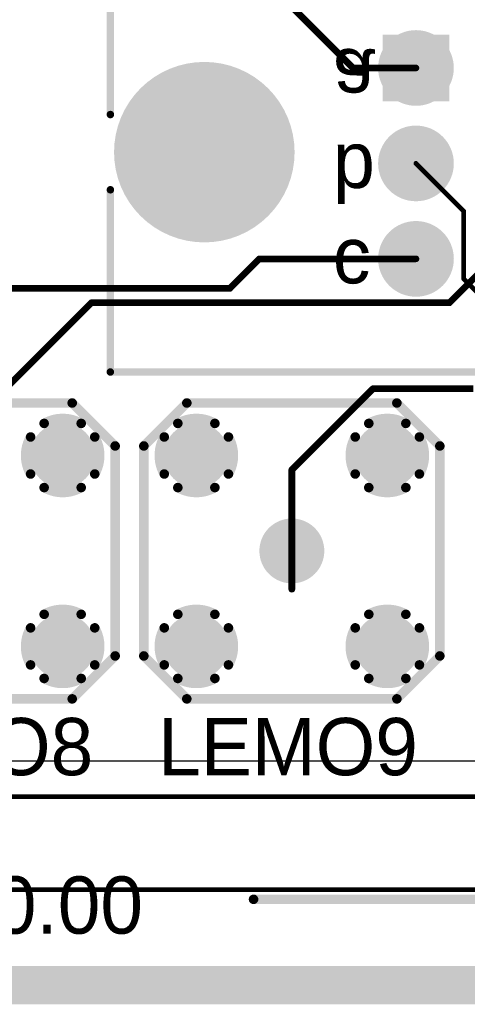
# Model space of a CAD drawing. Extents: x 0.11 to 7.09, y 0.95 to 2.65.
# Tile 3 of 15: x 1.71 to 2.18, y 0.95 to 1.99. Entities that reach past the tile are written whole.
import ezdxf

# ---------------------------------------------------------------- set-up
doc = ezdxf.new("R2010")
doc.units = 0
doc.layers.get('0').update_dxf_attribs({"linetype": 'CONTINUOUS'})
for name, color, linetype in [('BOTTOMLAYER', 5, 'CONTINUOUS'), ('BOTTOMOVERLAY', 54, 'CONTINUOUS'), ('BOTTOMSOLDER', 6, 'CONTINUOUS'), ('INTERNALPLANE1', 76, 'CONTINUOUS'), ('INTERNALPLANE2', 16, 'CONTINUOUS'), ('INTERNALPLANE3', 216, 'CONTINUOUS'), ('INTERNALPLANE4', 136, 'CONTINUOUS'), ('MULTILAYER', 9, 'CONTINUOUS'), ('PADHOLE', 156, 'CONTINUOUS'), ('TOPLAYER', 1, 'CONTINUOUS'), ('TOPOVERLAY', 2, 'CONTINUOUS'), ('TOPSOLDER', 216, 'CONTINUOUS')]:
    doc.layers.add(name, color=color, linetype=linetype)

# ---------------------------------------------------------------- blocks, each defined once
blk = doc.blocks.new('LEMO_EPA_00_6')
at = {"layer": 'BOTTOMLAYER', "const_width": 0.03}
for points in [[(-0.115, 0.1, 1), (-0.085, 0.1, 1)], [(0.085, 0.1, 1), (0.115, 0.1, 1)], [(-0.015, 0, 1), (0.015, 0, 1)], [(-0.115, -0.1, 1), (-0.085, -0.1, 1)], [(0.085, -0.1, 1), (0.115, -0.1, 1)]]:
    blk.add_lwpolyline(points, format="xyb", close=True, dxfattribs=at)
at = {"layer": 'BOTTOMSOLDER', "const_width": 0.034}
for points in [[(-0.117, 0.1, 1), (-0.083, 0.1, 1)], [(0.083, 0.1, 1), (0.117, 0.1, 1)], [(-0.017, 0, 1), (0.017, 0, 1)], [(-0.117, -0.1, 1), (-0.083, -0.1, 1)], [(0.083, -0.1, 1), (0.117, -0.1, 1)]]:
    blk.add_lwpolyline(points, format="xyb", close=True, dxfattribs=at)
at = {"layer": 'INTERNALPLANE1', "const_width": 0.0338}
for points in [[(-0.1169, 0.1, 1), (-0.0831, 0.1, 1)], [(0.0831, 0.1, 1), (0.1169, 0.1, 1)], [(-0.0169, 0, 1), (0.0169, 0, 1)], [(-0.1169, -0.1, 1), (-0.0831, -0.1, 1)], [(0.0831, -0.1, 1), (0.1169, -0.1, 1)]]:
    blk.add_lwpolyline(points, format="xyb", close=True, dxfattribs=at)
at = {"layer": 'INTERNALPLANE2', "const_width": 0.01}
for points in [[(-0.1194, 0.1336, -0.267949), (-0.0806, 0.1336)], [(0.0806, 0.1336, -0.267949), (0.1194, 0.1336)], [(-0.1336, 0.0806, -0.267949), (-0.1336, 0.1194)], [(-0.0664, 0.1194, -0.267949), (-0.0664, 0.0806)], [(0.0664, 0.0806, -0.267949), (0.0664, 0.1194)], [(0.1336, 0.1194, -0.267949), (0.1336, 0.0806)], [(-0.0806, 0.0664, -0.267949), (-0.1194, 0.0664)], [(0.1194, 0.0664, -0.267949), (0.0806, 0.0664)], [(-0.1194, -0.0664, -0.267949), (-0.0806, -0.0664)], [(0.0806, -0.0664, -0.267949), (0.1194, -0.0664)], [(-0.1336, -0.1194, -0.267949), (-0.1336, -0.0806)], [(-0.0664, -0.0806, -0.267949), (-0.0664, -0.1194)], [(0.0664, -0.1194, -0.267949), (0.0664, -0.0806)], [(0.1336, -0.0806, -0.267949), (0.1336, -0.1194)], [(-0.0806, -0.1336, -0.267949), (-0.1194, -0.1336)], [(0.1194, -0.1336, -0.267949), (0.0806, -0.1336)]]:
    blk.add_lwpolyline(points, format="xyb", dxfattribs=at)
at = {"layer": 'INTERNALPLANE2'}
for points, const_width in [([(-0.1219, 0.1336, 1), (-0.1169, 0.1336, 1)], 0.005), ([(-0.0831, 0.1336, 1), (-0.0781, 0.1336, 1)], 0.005), ([(0.0781, 0.1336, 1), (0.0831, 0.1336, 1)], 0.005), ([(0.1169, 0.1336, 1), (0.1219, 0.1336, 1)], 0.005), ([(-0.1361, 0.1194, 1), (-0.1311, 0.1194, 1)], 0.005), ([(-0.0689, 0.1194, 1), (-0.0639, 0.1194, 1)], 0.005), ([(0.0639, 0.1194, 1), (0.0689, 0.1194, 1)], 0.005), ([(0.1311, 0.1194, 1), (0.1361, 0.1194, 1)], 0.005), ([(-0.1361, 0.0806, 1), (-0.1311, 0.0806, 1)], 0.005), ([(-0.0689, 0.0806, 1), (-0.0639, 0.0806, 1)], 0.005), ([(0.0639, 0.0806, 1), (0.0689, 0.0806, 1)], 0.005), ([(0.1311, 0.0806, 1), (0.1361, 0.0806, 1)], 0.005), ([(-0.1219, 0.0664, 1), (-0.1169, 0.0664, 1)], 0.005), ([(-0.0831, 0.0664, 1), (-0.0781, 0.0664, 1)], 0.005), ([(0.0781, 0.0664, 1), (0.0831, 0.0664, 1)], 0.005), ([(0.1169, 0.0664, 1), (0.1219, 0.0664, 1)], 0.005), ([(-0.0169, 0, 1), (0.0169, 0, 1)], 0.0338), ([(-0.1219, -0.0664, 1), (-0.1169, -0.0664, 1)], 0.005), ([(-0.0831, -0.0664, 1), (-0.0781, -0.0664, 1)], 0.005), ([(0.0781, -0.0664, 1), (0.0831, -0.0664, 1)], 0.005), ([(0.1169, -0.0664, 1), (0.1219, -0.0664, 1)], 0.005), ([(-0.1361, -0.0806, 1), (-0.1311, -0.0806, 1)], 0.005), ([(-0.0689, -0.0806, 1), (-0.0639, -0.0806, 1)], 0.005), ([(0.0639, -0.0806, 1), (0.0689, -0.0806, 1)], 0.005), ([(0.1311, -0.0806, 1), (0.1361, -0.0806, 1)], 0.005), ([(-0.1361, -0.1194, 1), (-0.1311, -0.1194, 1)], 0.005), ([(-0.0689, -0.1194, 1), (-0.0639, -0.1194, 1)], 0.005), ([(0.0639, -0.1194, 1), (0.0689, -0.1194, 1)], 0.005), ([(0.1311, -0.1194, 1), (0.1361, -0.1194, 1)], 0.005), ([(-0.1219, -0.1336, 1), (-0.1169, -0.1336, 1)], 0.005), ([(-0.0831, -0.1336, 1), (-0.0781, -0.1336, 1)], 0.005), ([(0.0781, -0.1336, 1), (0.0831, -0.1336, 1)], 0.005), ([(0.1169, -0.1336, 1), (0.1219, -0.1336, 1)], 0.005)]:
    blk.add_lwpolyline(points, format="xyb", close=True, dxfattribs=dict(at, const_width=const_width))
at = {"layer": 'INTERNALPLANE3', "const_width": 0.0338}
for points in [[(-0.1169, 0.1, 1), (-0.0831, 0.1, 1)], [(0.0831, 0.1, 1), (0.1169, 0.1, 1)], [(-0.0169, 0, 1), (0.0169, 0, 1)], [(-0.1169, -0.1, 1), (-0.0831, -0.1, 1)], [(0.0831, -0.1, 1), (0.1169, -0.1, 1)]]:
    blk.add_lwpolyline(points, format="xyb", close=True, dxfattribs=at)
at = {"layer": 'INTERNALPLANE4', "const_width": 0.0338}
for points in [[(-0.1169, 0.1, 1), (-0.0831, 0.1, 1)], [(0.0831, 0.1, 1), (0.1169, 0.1, 1)], [(-0.0169, 0, 1), (0.0169, 0, 1)], [(-0.1169, -0.1, 1), (-0.0831, -0.1, 1)], [(0.0831, -0.1, 1), (0.1169, -0.1, 1)]]:
    blk.add_lwpolyline(points, format="xyb", close=True, dxfattribs=at)
at = {"layer": 'MULTILAYER', "const_width": 0.03}
for points in [[(-0.115, 0.1, 1), (-0.085, 0.1, 1)], [(0.085, 0.1, 1), (0.115, 0.1, 1)], [(-0.015, 0, 1), (0.015, 0, 1)], [(-0.115, -0.1, 1), (-0.085, -0.1, 1)], [(0.085, -0.1, 1), (0.115, -0.1, 1)]]:
    blk.add_lwpolyline(points, format="xyb", close=True, dxfattribs=at)
at = {"layer": 'PADHOLE', "const_width": 0.0138}
for points in [[(-0.1069, 0.1, 1), (-0.0931, 0.1, 1)], [(0.0931, 0.1, 1), (0.1069, 0.1, 1)], [(-0.0069, 0, 1), (0.0069, 0, 1)], [(-0.1069, -0.1, 1), (-0.0931, -0.1, 1)], [(0.0931, -0.1, 1), (0.1069, -0.1, 1)]]:
    blk.add_lwpolyline(points, format="xyb", close=True, dxfattribs=at)
at = {"layer": 'TOPLAYER', "const_width": 0.03}
for points in [[(-0.115, 0.1, 1), (-0.085, 0.1, 1)], [(0.085, 0.1, 1), (0.115, 0.1, 1)], [(-0.015, 0, 1), (0.015, 0, 1)], [(-0.115, -0.1, 1), (-0.085, -0.1, 1)], [(0.085, -0.1, 1), (0.115, -0.1, 1)]]:
    blk.add_lwpolyline(points, format="xyb", close=True, dxfattribs=at)
at = {"layer": 'TOPOVERLAY', "const_width": 0.01}
for points in [[(-0.155, 0.11), (-0.11, 0.155)], [(-0.11, 0.155), (0.11, 0.155)], [(0.11, 0.155), (0.155, 0.11)], [(-0.155, -0.11), (-0.155, 0.11)], [(0.155, -0.11), (0.155, 0.11)], [(-0.155, -0.11), (-0.11, -0.155)], [(0.11, -0.155), (0.155, -0.11)], [(-0.11, -0.155), (0.11, -0.155)]]:
    blk.add_lwpolyline(points, dxfattribs=at)
at = {"layer": 'TOPOVERLAY', "const_width": 0.005}
for points in [[(-0.1125, 0.155, 1), (-0.1075, 0.155, 1)], [(-0.1125, 0.155, 1), (-0.1075, 0.155, 1)], [(0.1075, 0.155, 1), (0.1125, 0.155, 1)], [(0.1075, 0.155, 1), (0.1125, 0.155, 1)], [(-0.1575, 0.11, 1), (-0.1525, 0.11, 1)], [(-0.1575, 0.11, 1), (-0.1525, 0.11, 1)], [(0.1525, 0.11, 1), (0.1575, 0.11, 1)], [(0.1525, 0.11, 1), (0.1575, 0.11, 1)], [(-0.1575, -0.11, 1), (-0.1525, -0.11, 1)], [(-0.1575, -0.11, 1), (-0.1525, -0.11, 1)], [(0.1525, -0.11, 1), (0.1575, -0.11, 1)], [(0.1525, -0.11, 1), (0.1575, -0.11, 1)], [(-0.1125, -0.155, 1), (-0.1075, -0.155, 1)], [(-0.1125, -0.155, 1), (-0.1075, -0.155, 1)], [(0.1075, -0.155, 1), (0.1125, -0.155, 1)], [(0.1075, -0.155, 1), (0.1125, -0.155, 1)]]:
    blk.add_lwpolyline(points, format="xyb", close=True, dxfattribs=at)
at = {"layer": 'TOPSOLDER', "const_width": 0.034}
for points in [[(-0.117, 0.1, 1), (-0.083, 0.1, 1)], [(0.083, 0.1, 1), (0.117, 0.1, 1)], [(-0.017, 0, 1), (0.017, 0, 1)], [(-0.117, -0.1, 1), (-0.083, -0.1, 1)], [(0.083, -0.1, 1), (0.117, -0.1, 1)]]:
    blk.add_lwpolyline(points, format="xyb", close=True, dxfattribs=at)
blk = doc.blocks.new('LEMO_EPA_00_7')
at = {"layer": 'BOTTOMLAYER', "const_width": 0.03}
for points in [[(-0.115, 0.1, 1), (-0.085, 0.1, 1)], [(0.085, 0.1, 1), (0.115, 0.1, 1)], [(-0.015, 0, 1), (0.015, 0, 1)], [(-0.115, -0.1, 1), (-0.085, -0.1, 1)], [(0.085, -0.1, 1), (0.115, -0.1, 1)]]:
    blk.add_lwpolyline(points, format="xyb", close=True, dxfattribs=at)
at = {"layer": 'BOTTOMSOLDER', "const_width": 0.034}
for points in [[(-0.117, 0.1, 1), (-0.083, 0.1, 1)], [(0.083, 0.1, 1), (0.117, 0.1, 1)], [(-0.017, 0, 1), (0.017, 0, 1)], [(-0.117, -0.1, 1), (-0.083, -0.1, 1)], [(0.083, -0.1, 1), (0.117, -0.1, 1)]]:
    blk.add_lwpolyline(points, format="xyb", close=True, dxfattribs=at)
at = {"layer": 'INTERNALPLANE1', "const_width": 0.0338}
for points in [[(-0.1169, 0.1, 1), (-0.0831, 0.1, 1)], [(0.0831, 0.1, 1), (0.1169, 0.1, 1)], [(-0.0169, 0, 1), (0.0169, 0, 1)], [(-0.1169, -0.1, 1), (-0.0831, -0.1, 1)], [(0.0831, -0.1, 1), (0.1169, -0.1, 1)]]:
    blk.add_lwpolyline(points, format="xyb", close=True, dxfattribs=at)
at = {"layer": 'INTERNALPLANE2', "const_width": 0.01}
for points in [[(-0.1194, 0.1336, -0.267949), (-0.0806, 0.1336)], [(0.0806, 0.1336, -0.267949), (0.1194, 0.1336)], [(-0.1336, 0.0806, -0.267949), (-0.1336, 0.1194)], [(-0.0664, 0.1194, -0.267949), (-0.0664, 0.0806)], [(0.0664, 0.0806, -0.267949), (0.0664, 0.1194)], [(0.1336, 0.1194, -0.267949), (0.1336, 0.0806)], [(-0.0806, 0.0664, -0.267949), (-0.1194, 0.0664)], [(0.1194, 0.0664, -0.267949), (0.0806, 0.0664)], [(-0.1194, -0.0664, -0.267949), (-0.0806, -0.0664)], [(0.0806, -0.0664, -0.267949), (0.1194, -0.0664)], [(-0.1336, -0.1194, -0.267949), (-0.1336, -0.0806)], [(-0.0664, -0.0806, -0.267949), (-0.0664, -0.1194)], [(0.0664, -0.1194, -0.267949), (0.0664, -0.0806)], [(0.1336, -0.0806, -0.267949), (0.1336, -0.1194)], [(-0.0806, -0.1336, -0.267949), (-0.1194, -0.1336)], [(0.1194, -0.1336, -0.267949), (0.0806, -0.1336)]]:
    blk.add_lwpolyline(points, format="xyb", dxfattribs=at)
at = {"layer": 'INTERNALPLANE2'}
for points, const_width in [([(-0.1219, 0.1336, 1), (-0.1169, 0.1336, 1)], 0.005), ([(-0.0831, 0.1336, 1), (-0.0781, 0.1336, 1)], 0.005), ([(0.0781, 0.1336, 1), (0.0831, 0.1336, 1)], 0.005), ([(0.1169, 0.1336, 1), (0.1219, 0.1336, 1)], 0.005), ([(-0.1361, 0.1194, 1), (-0.1311, 0.1194, 1)], 0.005), ([(-0.0689, 0.1194, 1), (-0.0639, 0.1194, 1)], 0.005), ([(0.0639, 0.1194, 1), (0.0689, 0.1194, 1)], 0.005), ([(0.1311, 0.1194, 1), (0.1361, 0.1194, 1)], 0.005), ([(-0.1361, 0.0806, 1), (-0.1311, 0.0806, 1)], 0.005), ([(-0.0689, 0.0806, 1), (-0.0639, 0.0806, 1)], 0.005), ([(0.0639, 0.0806, 1), (0.0689, 0.0806, 1)], 0.005), ([(0.1311, 0.0806, 1), (0.1361, 0.0806, 1)], 0.005), ([(-0.1219, 0.0664, 1), (-0.1169, 0.0664, 1)], 0.005), ([(-0.0831, 0.0664, 1), (-0.0781, 0.0664, 1)], 0.005), ([(0.0781, 0.0664, 1), (0.0831, 0.0664, 1)], 0.005), ([(0.1169, 0.0664, 1), (0.1219, 0.0664, 1)], 0.005), ([(-0.0169, 0, 1), (0.0169, 0, 1)], 0.0338), ([(-0.1219, -0.0664, 1), (-0.1169, -0.0664, 1)], 0.005), ([(-0.0831, -0.0664, 1), (-0.0781, -0.0664, 1)], 0.005), ([(0.0781, -0.0664, 1), (0.0831, -0.0664, 1)], 0.005), ([(0.1169, -0.0664, 1), (0.1219, -0.0664, 1)], 0.005), ([(-0.1361, -0.0806, 1), (-0.1311, -0.0806, 1)], 0.005), ([(-0.0689, -0.0806, 1), (-0.0639, -0.0806, 1)], 0.005), ([(0.0639, -0.0806, 1), (0.0689, -0.0806, 1)], 0.005), ([(0.1311, -0.0806, 1), (0.1361, -0.0806, 1)], 0.005), ([(-0.1361, -0.1194, 1), (-0.1311, -0.1194, 1)], 0.005), ([(-0.0689, -0.1194, 1), (-0.0639, -0.1194, 1)], 0.005), ([(0.0639, -0.1194, 1), (0.0689, -0.1194, 1)], 0.005), ([(0.1311, -0.1194, 1), (0.1361, -0.1194, 1)], 0.005), ([(-0.1219, -0.1336, 1), (-0.1169, -0.1336, 1)], 0.005), ([(-0.0831, -0.1336, 1), (-0.0781, -0.1336, 1)], 0.005), ([(0.0781, -0.1336, 1), (0.0831, -0.1336, 1)], 0.005), ([(0.1169, -0.1336, 1), (0.1219, -0.1336, 1)], 0.005)]:
    blk.add_lwpolyline(points, format="xyb", close=True, dxfattribs=dict(at, const_width=const_width))
at = {"layer": 'INTERNALPLANE3', "const_width": 0.0338}
for points in [[(-0.1169, 0.1, 1), (-0.0831, 0.1, 1)], [(0.0831, 0.1, 1), (0.1169, 0.1, 1)], [(-0.0169, 0, 1), (0.0169, 0, 1)], [(-0.1169, -0.1, 1), (-0.0831, -0.1, 1)], [(0.0831, -0.1, 1), (0.1169, -0.1, 1)]]:
    blk.add_lwpolyline(points, format="xyb", close=True, dxfattribs=at)
at = {"layer": 'INTERNALPLANE4', "const_width": 0.0338}
for points in [[(-0.1169, 0.1, 1), (-0.0831, 0.1, 1)], [(0.0831, 0.1, 1), (0.1169, 0.1, 1)], [(-0.0169, 0, 1), (0.0169, 0, 1)], [(-0.1169, -0.1, 1), (-0.0831, -0.1, 1)], [(0.0831, -0.1, 1), (0.1169, -0.1, 1)]]:
    blk.add_lwpolyline(points, format="xyb", close=True, dxfattribs=at)
at = {"layer": 'MULTILAYER', "const_width": 0.03}
for points in [[(-0.115, 0.1, 1), (-0.085, 0.1, 1)], [(0.085, 0.1, 1), (0.115, 0.1, 1)], [(-0.015, 0, 1), (0.015, 0, 1)], [(-0.115, -0.1, 1), (-0.085, -0.1, 1)], [(0.085, -0.1, 1), (0.115, -0.1, 1)]]:
    blk.add_lwpolyline(points, format="xyb", close=True, dxfattribs=at)
at = {"layer": 'PADHOLE', "const_width": 0.0138}
for points in [[(-0.1069, 0.1, 1), (-0.0931, 0.1, 1)], [(0.0931, 0.1, 1), (0.1069, 0.1, 1)], [(-0.0069, 0, 1), (0.0069, 0, 1)], [(-0.1069, -0.1, 1), (-0.0931, -0.1, 1)], [(0.0931, -0.1, 1), (0.1069, -0.1, 1)]]:
    blk.add_lwpolyline(points, format="xyb", close=True, dxfattribs=at)
at = {"layer": 'TOPLAYER', "const_width": 0.03}
for points in [[(-0.115, 0.1, 1), (-0.085, 0.1, 1)], [(0.085, 0.1, 1), (0.115, 0.1, 1)], [(-0.015, 0, 1), (0.015, 0, 1)], [(-0.115, -0.1, 1), (-0.085, -0.1, 1)], [(0.085, -0.1, 1), (0.115, -0.1, 1)]]:
    blk.add_lwpolyline(points, format="xyb", close=True, dxfattribs=at)
at = {"layer": 'TOPOVERLAY', "const_width": 0.01}
for points in [[(-0.155, 0.11), (-0.11, 0.155)], [(-0.11, 0.155), (0.11, 0.155)], [(0.11, 0.155), (0.155, 0.11)], [(-0.155, -0.11), (-0.155, 0.11)], [(0.155, -0.11), (0.155, 0.11)], [(-0.155, -0.11), (-0.11, -0.155)], [(0.11, -0.155), (0.155, -0.11)], [(-0.11, -0.155), (0.11, -0.155)]]:
    blk.add_lwpolyline(points, dxfattribs=at)
at = {"layer": 'TOPOVERLAY', "const_width": 0.005}
for points in [[(-0.1125, 0.155, 1), (-0.1075, 0.155, 1)], [(-0.1125, 0.155, 1), (-0.1075, 0.155, 1)], [(0.1075, 0.155, 1), (0.1125, 0.155, 1)], [(0.1075, 0.155, 1), (0.1125, 0.155, 1)], [(-0.1575, 0.11, 1), (-0.1525, 0.11, 1)], [(-0.1575, 0.11, 1), (-0.1525, 0.11, 1)], [(0.1525, 0.11, 1), (0.1575, 0.11, 1)], [(0.1525, 0.11, 1), (0.1575, 0.11, 1)], [(-0.1575, -0.11, 1), (-0.1525, -0.11, 1)], [(-0.1575, -0.11, 1), (-0.1525, -0.11, 1)], [(0.1525, -0.11, 1), (0.1575, -0.11, 1)], [(0.1525, -0.11, 1), (0.1575, -0.11, 1)], [(-0.1125, -0.155, 1), (-0.1075, -0.155, 1)], [(-0.1125, -0.155, 1), (-0.1075, -0.155, 1)], [(0.1075, -0.155, 1), (0.1125, -0.155, 1)], [(0.1075, -0.155, 1), (0.1125, -0.155, 1)]]:
    blk.add_lwpolyline(points, format="xyb", close=True, dxfattribs=at)
at = {"layer": 'TOPSOLDER', "const_width": 0.034}
for points in [[(-0.117, 0.1, 1), (-0.083, 0.1, 1)], [(0.083, 0.1, 1), (0.117, 0.1, 1)], [(-0.017, 0, 1), (0.017, 0, 1)], [(-0.117, -0.1, 1), (-0.083, -0.1, 1)], [(0.083, -0.1, 1), (0.117, -0.1, 1)]]:
    blk.add_lwpolyline(points, format="xyb", close=True, dxfattribs=at)
blk = doc.blocks.new('EURO2_54_2V96_B_17')
at = {"layer": 'BOTTOMLAYER'}
for points, const_width in [([(-1.8169, 0.0118, 1), (-1.7264, 0.0118, 1)], 0.0906), ([(-1.5655, 0, 1), (-1.5345, 0, 1)], 0.031), ([(-1.5655, -0.1, 1), (-1.5345, -0.1, 1)], 0.031)]:
    blk.add_lwpolyline(points, format="xyb", close=True, dxfattribs=dict(at, const_width=const_width))
blk.add_solid([(-1.581, 0.069), (-1.519, 0.069), (-1.581, 0.131), (-1.519, 0.131)], dxfattribs=at)
at = {"layer": 'BOTTOMOVERLAY', "const_width": 0.00787}
for points in [[(-1.8701, 0.0512), (-1.8701, 0.2185)], [(-1.8701, -0.2185), (-1.8701, -0.0276)], [(-1.8701, -0.2185), (1.8701, -0.2185)]]:
    blk.add_lwpolyline(points, dxfattribs=at)
at = {"layer": 'BOTTOMOVERLAY', "const_width": 0.00394}
for points in [[(-1.872, 0.0512, 1), (-1.8681, 0.0512, 1)], [(-1.872, -0.0276, 1), (-1.8681, -0.0276, 1)], [(-1.872, -0.2185, 1), (-1.8681, -0.2185, 1)], [(-1.872, -0.2185, 1), (-1.8681, -0.2185, 1)]]:
    blk.add_lwpolyline(points, format="xyb", close=True, dxfattribs=at)
at = {"layer": 'BOTTOMSOLDER'}
for points, const_width in [([(-1.8189, 0.0118, 1), (-1.7244, 0.0118, 1)], 0.0946), ([(-1.5675, 0, 1), (-1.5325, 0, 1)], 0.035), ([(-1.5675, -0.1, 1), (-1.5325, -0.1, 1)], 0.035)]:
    blk.add_lwpolyline(points, format="xyb", close=True, dxfattribs=dict(at, const_width=const_width))
blk.add_solid([(-1.585, 0.065), (-1.515, 0.065), (-1.585, 0.135), (-1.515, 0.135)], dxfattribs=at)
at = {"layer": 'INTERNALPLANE1'}
for points, const_width in [([(-1.5698, 0.1, 1), (-1.5302, 0.1, 1)], 0.0397), ([(-1.8092, 0.0118, 1), (-1.7341, 0.0118, 1)], 0.0751), ([(-1.5698, 0, 1), (-1.5302, 0, 1)], 0.0397), ([(-1.5698, -0.1, 1), (-1.5302, -0.1, 1)], 0.0397)]:
    blk.add_lwpolyline(points, format="xyb", close=True, dxfattribs=dict(at, const_width=const_width))
at = {"layer": 'INTERNALPLANE2'}
for points, const_width in [([(-1.5698, 0.1, 1), (-1.5302, 0.1, 1)], 0.0397), ([(-1.8092, 0.0118, 1), (-1.7341, 0.0118, 1)], 0.0751), ([(-1.5698, 0, 1), (-1.5302, 0, 1)], 0.0397), ([(-1.5698, -0.1, 1), (-1.5302, -0.1, 1)], 0.0397)]:
    blk.add_lwpolyline(points, format="xyb", close=True, dxfattribs=dict(at, const_width=const_width))
at = {"layer": 'INTERNALPLANE3'}
for points, const_width in [([(-1.5698, 0.1, 1), (-1.5302, 0.1, 1)], 0.0397), ([(-1.8092, 0.0118, 1), (-1.7341, 0.0118, 1)], 0.0751), ([(-1.5698, 0, 1), (-1.5302, 0, 1)], 0.0397), ([(-1.5698, -0.1, 1), (-1.5302, -0.1, 1)], 0.0397)]:
    blk.add_lwpolyline(points, format="xyb", close=True, dxfattribs=dict(at, const_width=const_width))
at = {"layer": 'INTERNALPLANE4'}
for points, const_width in [([(-1.5698, 0.1, 1), (-1.5302, 0.1, 1)], 0.0397), ([(-1.8092, 0.0118, 1), (-1.7341, 0.0118, 1)], 0.0751), ([(-1.5698, 0, 1), (-1.5302, 0, 1)], 0.0397), ([(-1.5698, -0.1, 1), (-1.5302, -0.1, 1)], 0.0397)]:
    blk.add_lwpolyline(points, format="xyb", close=True, dxfattribs=dict(at, const_width=const_width))
at = {"layer": 'MULTILAYER'}
for points, const_width in [([(-1.8169, 0.0118, 1), (-1.7264, 0.0118, 1)], 0.0906), ([(-1.5655, 0, 1), (-1.5345, 0, 1)], 0.031), ([(-1.5655, -0.1, 1), (-1.5345, -0.1, 1)], 0.031)]:
    blk.add_lwpolyline(points, format="xyb", close=True, dxfattribs=dict(at, const_width=const_width))
blk.add_solid([(-1.581, 0.069), (-1.519, 0.069), (-1.581, 0.131), (-1.519, 0.131)], dxfattribs=at)
at = {"layer": 'PADHOLE'}
for points, const_width in [([(-1.5598, 0.1, 1), (-1.5402, 0.1, 1)], 0.0197), ([(-1.7992, 0.0118, 1), (-1.7441, 0.0118, 1)], 0.0551), ([(-1.5598, 0, 1), (-1.5402, 0, 1)], 0.0197), ([(-1.5598, -0.1, 1), (-1.5402, -0.1, 1)], 0.0197)]:
    blk.add_lwpolyline(points, format="xyb", close=True, dxfattribs=dict(at, const_width=const_width))
at = {"layer": 'TOPLAYER'}
for points, const_width in [([(-1.8169, 0.0118, 1), (-1.7264, 0.0118, 1)], 0.0906), ([(-1.5655, 0, 1), (-1.5345, 0, 1)], 0.031), ([(-1.5655, -0.1, 1), (-1.5345, -0.1, 1)], 0.031)]:
    blk.add_lwpolyline(points, format="xyb", close=True, dxfattribs=dict(at, const_width=const_width))
blk.add_solid([(-1.581, 0.069), (-1.519, 0.069), (-1.581, 0.131), (-1.519, 0.131)], dxfattribs=at)
at = {"layer": 'TOPSOLDER'}
for points, const_width in [([(-1.8189, 0.0118, 1), (-1.7244, 0.0118, 1)], 0.0946), ([(-1.5675, 0, 1), (-1.5325, 0, 1)], 0.035), ([(-1.5675, -0.1, 1), (-1.5325, -0.1, 1)], 0.035)]:
    blk.add_lwpolyline(points, format="xyb", close=True, dxfattribs=dict(at, const_width=const_width))
blk.add_solid([(-1.585, 0.065), (-1.515, 0.065), (-1.585, 0.135), (-1.515, 0.135)], dxfattribs=at)
at = {"layer": 'BOTTOMOVERLAY', "text_generation_flag": 2}
for s, p in [('a', (-1.637, 0.1197)), ('b', (-1.637, 0.0197)), ('c', (-1.637, -0.0803))]:
    blk.add_text(s, height=0.0591, rotation=180, dxfattribs=at).set_placement(p)

msp = doc.modelspace()

# ---------------------------------------------------------------- linework, layer by layer
at = {"layer": 'BOTTOMLAYER'}
for points, const_width in [([(1.97, 2.025), (2.059, 1.936)], 0.007), ([(2.059, 1.936), (2.125, 1.936)], 0.007), ([(2.16, 1.69), (2.206, 1.736)], 0.007), ([(1.655, 1.56), (1.785, 1.69)], 0.007), ([(1.785, 1.69), (2.16, 1.69)], 0.007), ([(1.995, 1.515), (2.08, 1.6)], 0.007), ([(2.08, 1.6), (2.185, 1.6)], 0.007), ([(1.995, 1.39), (1.995, 1.515)], 0.007), ([(1.1725, 1.1725), (2.8475, 1.1725)], 0.005), ([(1.055, 1.075), (3.769, 1.075)], 0.005)]:
    msp.add_lwpolyline(points, dxfattribs=dict(at, const_width=const_width))
at = {"layer": 'BOTTOMLAYER', "const_width": 0.0035}
for points in [[(2.0572, 1.936, 1), (2.0608, 1.936, 1)], [(2.0572, 1.936, 1), (2.0608, 1.936, 1)], [(2.1233, 1.936, 1), (2.1267, 1.936, 1)], [(1.7833, 1.69, 1), (1.7868, 1.69, 1)], [(1.7833, 1.69, 1), (1.7868, 1.69, 1)], [(2.1582, 1.69, 1), (2.1618, 1.69, 1)], [(2.1582, 1.69, 1), (2.1618, 1.69, 1)], [(2.0783, 1.6, 1), (2.0817, 1.6, 1)], [(2.0783, 1.6, 1), (2.0817, 1.6, 1)], [(1.9932, 1.515, 1), (1.9968, 1.515, 1)], [(1.9932, 1.515, 1), (1.9968, 1.515, 1)], [(1.9932, 1.39, 1), (1.9968, 1.39, 1)]]:
    msp.add_lwpolyline(points, format="xyb", close=True, dxfattribs=at)
at = {"layer": 'INTERNALPLANE1', "const_width": 0.04}
msp.add_lwpolyline([(0.13, 0.975), (7.07, 0.975)], dxfattribs=at)
at = {"layer": 'INTERNALPLANE2', "const_width": 0.04}
msp.add_lwpolyline([(0.13, 0.975), (7.07, 0.975)], dxfattribs=at)
at = {"layer": 'INTERNALPLANE3', "const_width": 0.04}
msp.add_lwpolyline([(0.13, 0.975), (7.07, 0.975)], dxfattribs=at)
at = {"layer": 'INTERNALPLANE4', "const_width": 0.04}
msp.add_lwpolyline([(0.13, 0.975), (7.07, 0.975)], dxfattribs=at)
at = {"layer": 'TOPLAYER'}
for p, q in [((0.69, 1.21), (2.79, 1.21)), ((3.255, 1.075), (0.5712, 1.075))]:
    msp.add_line(p, q, dxfattribs=at)
for points, const_width in [([(2.125, 1.836), (2.175, 1.786)], 0.005), ([(2.175, 1.715), (2.175, 1.786)], 0.005), ([(1.93, 1.705), (1.961, 1.736)], 0.007), ([(1.961, 1.736), (2.125, 1.736)], 0.007), ([(2.175, 1.715), (2.205, 1.685)], 0.005), ([(1.415, 1.705), (1.93, 1.705)], 0.007)]:
    msp.add_lwpolyline(points, dxfattribs=dict(at, const_width=const_width))
for points, const_width in [([(2.1237, 1.836, 1), (2.1263, 1.836, 1)], 0.0025), ([(2.1738, 1.786, 1), (2.1763, 1.786, 1)], 0.0025), ([(2.1738, 1.786, 1), (2.1763, 1.786, 1)], 0.0025), ([(1.9592, 1.736, 1), (1.9627, 1.736, 1)], 0.0035), ([(1.9592, 1.736, 1), (1.9627, 1.736, 1)], 0.0035), ([(2.1233, 1.736, 1), (2.1267, 1.736, 1)], 0.0035), ([(2.1738, 1.715, 1), (2.1763, 1.715, 1)], 0.0025), ([(2.1738, 1.715, 1), (2.1763, 1.715, 1)], 0.0025), ([(1.9283, 1.705, 1), (1.9318, 1.705, 1)], 0.0035), ([(1.9283, 1.705, 1), (1.9318, 1.705, 1)], 0.0035)]:
    msp.add_lwpolyline(points, format="xyb", close=True, dxfattribs=dict(at, const_width=const_width))
at = {"layer": 'TOPOVERLAY', "const_width": 0.01}
msp.add_lwpolyline([(1.9549, 1.065), (3.14, 1.065)], dxfattribs=at)
at = {"layer": 'TOPOVERLAY', "const_width": 0.005}
msp.add_lwpolyline([(1.9524, 1.065, 1), (1.9574, 1.065, 1)], format="xyb", close=True, dxfattribs=at)

# ---------------------------------------------------------------- block references
at = {"rotation": 360}
msp.add_blockref('EURO2_54_2V96_B_17', (3.675, 1.836), dxfattribs=at)
for name, p in [('LEMO_EPA_00_7', (1.655, 1.43)), ('LEMO_EPA_00_6', (1.995, 1.43))]:
    msp.add_blockref(name, p)

# ---------------------------------------------------------------- texts
at = {"layer": 'TOPOVERLAY'}
for s, p in [('LEMO8', (1.515, 1.195)), ('LEMO9', (1.855, 1.195)), ('2760.00', (1.5491, 1.029))]:
    msp.add_text(s, height=0.06, dxfattribs=at).set_placement(p)

doc.saveas('drawing.dxf')
